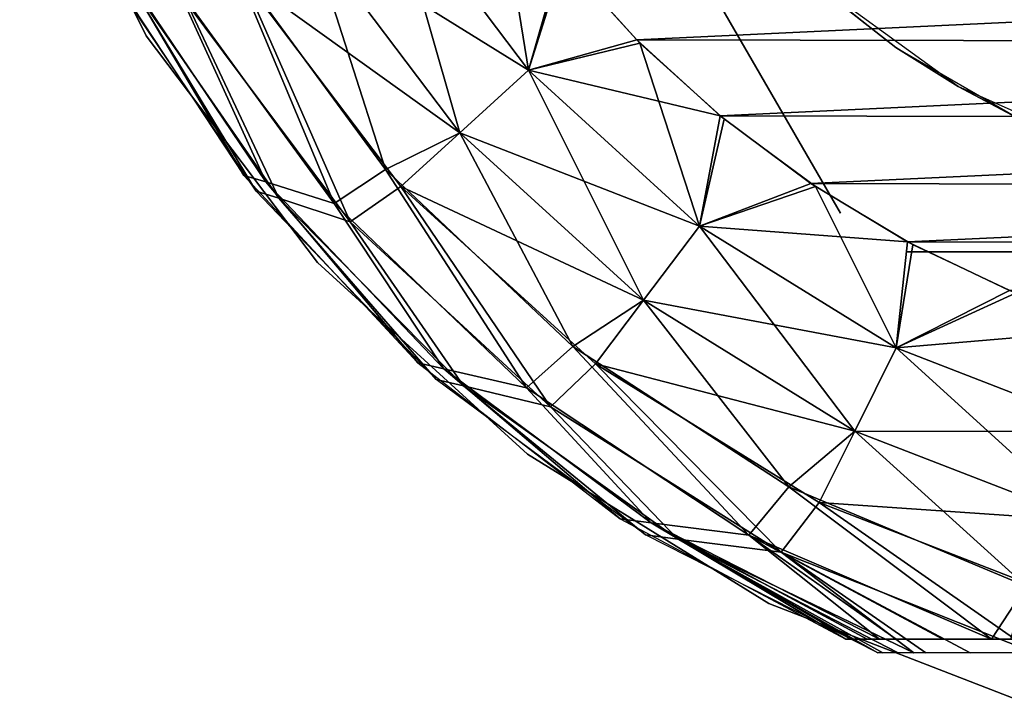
# Model space of a CAD drawing. Header units: millimetres. Extents: x -12 to 12, y -11.9 to 11.9.
# Tile 1 of 7: x -11.2 to -3.5, y -11.5 to -6.2. Entities that reach past the tile are written whole.
import ezdxf

# ---------------------------------------------------------------- set-up
doc = ezdxf.new("R2010")
doc.units = ezdxf.units.MM
doc.header["$LTSCALE"] = 101.851852
for name, color, linetype in [('1', 7, 'CONTINUOUS'), ('10', 7, 'CONTINUOUS'), ('11', 7, 'CONTINUOUS'), ('15', 7, 'CONTINUOUS'), ('19', 7, 'CONTINUOUS'), ('20', 7, 'CONTINUOUS'), ('21', 7, 'CONTINUOUS'), ('3', 7, 'CONTINUOUS')]:
    doc.layers.add(name, color=color, linetype=linetype)

msp = doc.modelspace()

# ---------------------------------------------------------------- linework, layer by layer
at = {"layer": '1', "color": 3, "linetype": 'CONTINUOUS'}
for points in [[(-4.75, -11.0199, 12.5), (4.2193, -11.0199, 12.5), (-4.75, -11.0199, 14.5), (-4.75, -11.0199, 12.5)], [(-4.75, -11.0199, 14.5), (4.2193, -11.0199, 12.5), (-4.7105, -11.0199, 14.8056), (-4.75, -11.0199, 14.5)], [(-4.7105, -11.0199, 14.8056), (4.2193, -11.0199, 12.5), (-4.5831, -11.0199, 15.1215), (-4.7105, -11.0199, 14.8056)], [(-4.5831, -11.0199, 15.1215), (4.2193, -11.0199, 12.5), (-4.4858, -11.0199, 15.2762), (-4.5831, -11.0199, 15.1215)], [(-4.4858, -11.0199, 15.2762), (4.2193, -11.0199, 12.5), (-4.3561, -11.0199, 15.4381), (-4.4858, -11.0199, 15.2762)], [(-4.3561, -11.0199, 15.4381), (4.2193, -11.0199, 12.5), (-3.9945, -11.0199, 15.7624), (-4.3561, -11.0199, 15.4381)], [(-3.9945, -11.0199, 15.7624), (4.2193, -11.0199, 12.5), (-3.6146, -11.0199, 16.0009), (-3.9945, -11.0199, 15.7624)], [(-3.6146, -11.0199, 16.0009), (4.2193, -11.0199, 12.5), (-3.4626, -11.0199, 16.0787), (-3.6146, -11.0199, 16.0009)]]:
    msp.add_3dface(points, dxfattribs=at)
at = {"layer": '10', "color": 7, "linetype": 'CONTINUOUS'}
for points in [[(-4.792, -7.7, 26.9), (-5.7768, -5.9942, 26.9), (-4.792, -7.7, 25.1), (-4.792, -7.7, 26.9)], [(-4.792, -7.7, 25.1), (-5.7768, -5.9942, 26.9), (-5.7768, -5.9942, 25.1), (-4.792, -7.7, 25.1)]]:
    msp.add_3dface(points, dxfattribs=at)
at = {"layer": '11', "color": 7, "linetype": 'CONTINUOUS'}
for points in [[(-2.3027, -8, 26.9), (-4.2724, -8, 26.9), (-2.3027, -8, 25.1), (-2.3027, -8, 26.9)], [(-4.2724, -8, 26.9), (-4.2724, -8, 25.1), (-2.3027, -8, 25.1), (-4.2724, -8, 26.9)]]:
    msp.add_3dface(points, dxfattribs=at)
at = {"layer": '15', "color": 7, "linetype": 'CONTINUOUS'}
for points in [[(-4.3604, -6.407, 27.5), (-5.1858, -5.7594, 32.5), (-5.2572, -5.6942, 27.5), (-4.3604, -6.407, 27.5)], [(-3.875, -6.7117, 32.5), (-5.1858, -5.7594, 32.5), (-4.3604, -6.407, 27.5), (-3.875, -6.7117, 32.5)], [(-3.3684, -6.9797, 27.5), (-3.875, -6.7117, 32.5), (-4.3604, -6.407, 27.5), (-3.3684, -6.9797, 27.5)], [(-2.3949, -7.3707, 32.5), (-3.875, -6.7117, 32.5), (-3.3684, -6.9797, 27.5), (-2.3949, -7.3707, 32.5)]]:
    msp.add_3dface(points, dxfattribs=at)
at = {"layer": '19', "color": 7, "linetype": 'CONTINUOUS'}
for points in [[(-10.2026, -6.3172, 12.5), (-11.1897, -4.3349, 12.5), (-10.2026, -6.3172, -1513.5), (-10.2026, -6.3172, 12.5)], [(-10.2026, -6.3172, -1513.5), (-11.1897, -4.3349, 12.5), (-11.1897, -4.3349, -1513.5), (-10.2026, -6.3172, -1513.5)], [(-8.8681, -8.0843, 12.5), (-10.2026, -6.3172, 12.5), (-8.8681, -8.0843, -1513.5), (-8.8681, -8.0843, 12.5)], [(-8.8681, -8.0843, -1513.5), (-10.2026, -6.3172, 12.5), (-10.2026, -6.3172, -1513.5), (-8.8681, -8.0843, -1513.5)], [(-7.2316, -9.5762, -1513.5), (-8.8681, -8.0843, 12.5), (-8.8681, -8.0843, -1513.5), (-7.2316, -9.5762, -1513.5)], [(-7.2316, -9.5762, 12.5), (-8.8681, -8.0843, 12.5), (-7.2316, -9.5762, -1513.5), (-7.2316, -9.5762, 12.5)], [(-5.3489, -10.742, -1513.5), (-7.2316, -9.5762, 12.5), (-7.2316, -9.5762, -1513.5), (-5.3489, -10.742, -1513.5)], [(-5.3489, -10.742, 12.5), (-7.2316, -9.5762, 12.5), (-5.3489, -10.742, -1513.5), (-5.3489, -10.742, 12.5)], [(-3.284, -11.5419, -1513.5), (-5.3489, -10.742, 12.5), (-5.3489, -10.742, -1513.5), (-3.284, -11.5419, -1513.5)], [(-3.284, -11.5419, 12.5), (-5.3489, -10.742, 12.5), (-3.284, -11.5419, -1513.5), (-3.284, -11.5419, 12.5)]]:
    msp.add_3dface(points, dxfattribs=at)
at = {"layer": '20', "color": 3, "linetype": 'CONTINUOUS'}
for points in [[(-6.3791, -6.3488, -1518.5), (-6.969, -5.695, -1518.5), (6.9494, -5.7188, -1518.5), (-6.3791, -6.3488, -1518.5)], [(6.3542, -6.3737, -1518.5), (-6.3791, -6.3488, -1518.5), (6.9494, -5.7188, -1518.5), (6.3542, -6.3737, -1518.5)], [(-5.7282, -6.9417, -1518.5), (-6.3791, -6.3488, -1518.5), (6.3542, -6.3737, -1518.5), (-5.7282, -6.9417, -1518.5)], [(5.6976, -6.9669, -1518.5), (-5.7282, -6.9417, -1518.5), (6.3542, -6.3737, -1518.5), (5.6976, -6.9669, -1518.5)], [(-5.0224, -7.4683, -1518.5), (-5.7282, -6.9417, -1518.5), (5.6976, -6.9669, -1518.5), (-5.0224, -7.4683, -1518.5)], [(4.9858, -7.4928, -1518.5), (-5.0224, -7.4683, -1518.5), (5.6976, -6.9669, -1518.5), (4.9858, -7.4928, -1518.5)], [(-4.2686, -7.9233, -1518.5), (-5.0224, -7.4683, -1518.5), (4.9858, -7.4928, -1518.5), (-4.2686, -7.9233, -1518.5)], [(4.2259, -7.9462, -1518.5), (-4.2686, -7.9233, -1518.5), (4.9858, -7.4928, -1518.5), (4.2259, -7.9462, -1518.5)], [(-3.4739, -8.3025, -1518.5), (-4.2686, -7.9233, -1518.5), (4.2259, -7.9462, -1518.5), (-3.4739, -8.3025, -1518.5)]]:
    msp.add_3dface(points, dxfattribs=at)
at = {"layer": '21', "color": 3, "linetype": 'CONTINUOUS'}
for points in [[(-8.3095, -5.145, -1518.3986), (-7.2226, -6.5843, -1518.3986), (-8.9255, -5.5265, -1518.0993), (-8.3095, -5.145, -1518.3986)], [(-8.3095, -5.145, -1518.3986), (-6.969, -5.695, -1518.5), (-7.2226, -6.5843, -1518.3986), (-8.3095, -5.145, -1518.3986)], [(-9.4546, -5.854, -1517.6224), (-8.9255, -5.5265, -1518.0993), (-7.7581, -7.0724, -1518.0993), (-9.4546, -5.854, -1517.6224)], [(-8.9255, -5.5265, -1518.0993), (-7.2226, -6.5843, -1518.3986), (-7.7581, -7.0724, -1518.0993), (-8.9255, -5.5265, -1518.0993)], [(-6.969, -5.695, -1518.5), (-6.3791, -6.3488, -1518.5), (-7.2226, -6.5843, -1518.3986), (-6.969, -5.695, -1518.5)], [(-10.482, -5.8419, -1515.5), (-10.3357, -5.8932, -1516.2765), (-9.3464, -7.5263, -1515.5), (-10.482, -5.8419, -1515.5)], [(-10.3357, -5.8932, -1516.2765), (-9.8851, -6.0655, -1517.0007), (-9.169, -7.582, -1516.2765), (-10.3357, -5.8932, -1516.2765)], [(-10.3357, -5.8932, -1516.2765), (-9.169, -7.582, -1516.2765), (-9.3464, -7.5263, -1515.5), (-10.3357, -5.8932, -1516.2765)], [(-9.8851, -6.0655, -1517.0007), (-9.4546, -5.854, -1517.6224), (-8.6127, -7.7671, -1517.0007), (-9.8851, -6.0655, -1517.0007)], [(-8.2179, -7.4916, -1517.6224), (-9.4546, -5.854, -1517.6224), (-7.7581, -7.0724, -1518.0993), (-8.2179, -7.4916, -1517.6224)], [(-9.4546, -5.854, -1517.6224), (-8.2179, -7.4916, -1517.6224), (-8.6127, -7.7671, -1517.0007), (-9.4546, -5.854, -1517.6224)], [(-9.8851, -6.0655, -1517.0007), (-8.6127, -7.7671, -1517.0007), (-9.169, -7.582, -1516.2765), (-9.8851, -6.0655, -1517.0007)], [(-6.3791, -6.3488, -1518.5), (-5.7282, -6.9417, -1518.5), (-7.2226, -6.5843, -1518.3986), (-6.3791, -6.3488, -1518.5)], [(-7.2226, -6.5843, -1518.3986), (-5.8898, -7.7994, -1518.3986), (-7.7581, -7.0724, -1518.0993), (-7.2226, -6.5843, -1518.3986)], [(-7.2226, -6.5843, -1518.3986), (-5.7282, -6.9417, -1518.5), (-5.8898, -7.7994, -1518.3986), (-7.2226, -6.5843, -1518.3986)], [(-5.7282, -6.9417, -1518.5), (-5.0224, -7.4683, -1518.5), (-5.8898, -7.7994, -1518.3986), (-5.7282, -6.9417, -1518.5)], [(-8.2179, -7.4916, -1517.6224), (-7.7581, -7.0724, -1518.0993), (-6.3264, -8.3776, -1518.0993), (-8.2179, -7.4916, -1517.6224)], [(-7.7581, -7.0724, -1518.0993), (-5.8898, -7.7994, -1518.3986), (-6.3264, -8.3776, -1518.0993), (-7.7581, -7.0724, -1518.0993)], [(-8.6127, -7.7671, -1517.0007), (-8.2179, -7.4916, -1517.6224), (-7.0513, -9.2079, -1517.0007), (-8.6127, -7.7671, -1517.0007)], [(-8.2179, -7.4916, -1517.6224), (-6.7014, -8.8741, -1517.6224), (-7.0513, -9.2079, -1517.0007), (-8.2179, -7.4916, -1517.6224)], [(-6.7014, -8.8741, -1517.6224), (-8.2179, -7.4916, -1517.6224), (-6.3264, -8.3776, -1518.0993), (-6.7014, -8.8741, -1517.6224)], [(-5.0224, -7.4683, -1518.5), (-4.2686, -7.9233, -1518.5), (-5.8898, -7.7994, -1518.3986), (-5.0224, -7.4683, -1518.5)], [(-9.3464, -7.5263, -1515.5), (-9.169, -7.582, -1516.2765), (-7.943, -8.9949, -1515.5), (-9.3464, -7.5263, -1515.5)], [(-9.169, -7.582, -1516.2765), (-8.6127, -7.7671, -1517.0007), (-7.7294, -9.0451, -1516.2765), (-9.169, -7.582, -1516.2765)], [(-9.169, -7.582, -1516.2765), (-7.7294, -9.0451, -1516.2765), (-7.943, -8.9949, -1515.5), (-9.169, -7.582, -1516.2765)], [(-8.6127, -7.7671, -1517.0007), (-7.0513, -9.2079, -1517.0007), (-7.7294, -9.0451, -1516.2765), (-8.6127, -7.7671, -1517.0007)], [(-5.8898, -7.7994, -1518.3986), (-4.3564, -8.7488, -1518.3986), (-6.3264, -8.3776, -1518.0993), (-5.8898, -7.7994, -1518.3986)], [(-5.8898, -7.7994, -1518.3986), (-4.2686, -7.9233, -1518.5), (-4.3564, -8.7488, -1518.3986), (-5.8898, -7.7994, -1518.3986)], [(-4.2686, -7.9233, -1518.5), (-3.4739, -8.3025, -1518.5), (-4.3564, -8.7488, -1518.3986), (-4.2686, -7.9233, -1518.5)], [(-3.4739, -8.3025, -1518.5), (-2.6438, -8.6029, -1518.5), (-4.3564, -8.7488, -1518.3986), (-3.4739, -8.3025, -1518.5)], [(-6.7014, -8.8741, -1517.6224), (-6.3264, -8.3776, -1518.0993), (-4.6793, -9.3974, -1518.0993), (-6.7014, -8.8741, -1517.6224)], [(-6.3264, -8.3776, -1518.0993), (-4.3564, -8.7488, -1518.3986), (-4.6793, -9.3974, -1518.0993), (-6.3264, -8.3776, -1518.0993)], [(-4.3564, -8.7488, -1518.3986), (-2.6438, -8.6029, -1518.5), (-2.6746, -9.4003, -1518.3986), (-4.3564, -8.7488, -1518.3986)], [(-4.3564, -8.7488, -1518.3986), (-2.6746, -9.4003, -1518.3986), (-4.6793, -9.3974, -1518.0993), (-4.3564, -8.7488, -1518.3986)], [(-7.0513, -9.2079, -1517.0007), (-6.7014, -8.8741, -1517.6224), (-5.2532, -10.3397, -1517.0007), (-7.0513, -9.2079, -1517.0007)], [(-4.9567, -9.9544, -1517.6224), (-6.7014, -8.8741, -1517.6224), (-4.6793, -9.3974, -1518.0993), (-4.9567, -9.9544, -1517.6224)], [(-6.7014, -8.8741, -1517.6224), (-4.9567, -9.9544, -1517.6224), (-5.2532, -10.3397, -1517.0007), (-6.7014, -8.8741, -1517.6224)], [(-7.943, -8.9949, -1515.5), (-7.7294, -9.0451, -1516.2765), (-6.312, -10.2058, -1515.5), (-7.943, -8.9949, -1515.5)], [(-7.7294, -9.0451, -1516.2765), (-7.0513, -9.2079, -1517.0007), (-6.0597, -10.239, -1516.2765), (-7.7294, -9.0451, -1516.2765)], [(-7.7294, -9.0451, -1516.2765), (-6.0597, -10.239, -1516.2765), (-6.312, -10.2058, -1515.5), (-7.7294, -9.0451, -1516.2765)], [(-7.0513, -9.2079, -1517.0007), (-5.2532, -10.3397, -1517.0007), (-6.0597, -10.239, -1516.2765), (-7.0513, -9.2079, -1517.0007)], [(-4.9567, -9.9544, -1517.6224), (-4.6793, -9.3974, -1518.0993), (-2.8729, -10.0972, -1518.0993), (-4.9567, -9.9544, -1517.6224)], [(-4.6793, -9.3974, -1518.0993), (-2.6746, -9.4003, -1518.3986), (-2.8729, -10.0972, -1518.0993), (-4.6793, -9.3974, -1518.0993)], [(-5.2532, -10.3397, -1517.0007), (-4.9567, -9.9544, -1517.6224), (-3.2796, -11.1243, -1517.0007), (-5.2532, -10.3397, -1517.0007)], [(-3.0432, -10.6957, -1517.6224), (-4.9567, -9.9544, -1517.6224), (-2.8729, -10.0972, -1518.0993), (-3.0432, -10.6957, -1517.6224)], [(-4.9567, -9.9544, -1517.6224), (-3.0432, -10.6957, -1517.6224), (-3.2796, -11.1243, -1517.0007), (-4.9567, -9.9544, -1517.6224)], [(-6.312, -10.2058, -1515.5), (-6.0597, -10.239, -1516.2765), (-4.5, -11.1243, -1515.5), (-6.312, -10.2058, -1515.5)], [(-4.5, -11.1243, -1515.5), (-6.0597, -10.239, -1516.2765), (-4.4623, -11.1243, -1515.7903), (-4.5, -11.1243, -1515.5)], [(-6.0597, -10.239, -1516.2765), (-4.3406, -11.1243, -1516.0915), (-4.4623, -11.1243, -1515.7903), (-6.0597, -10.239, -1516.2765)], [(-6.0597, -10.239, -1516.2765), (-4.22, -11.1243, -1516.2763), (-4.3406, -11.1243, -1516.0915), (-6.0597, -10.239, -1516.2765)], [(-6.0597, -10.239, -1516.2765), (-5.2532, -10.3397, -1517.0007), (-4.22, -11.1243, -1516.2763), (-6.0597, -10.239, -1516.2765)], [(-5.2532, -10.3397, -1517.0007), (-3.2796, -11.1243, -1517.0007), (-3.7801, -11.1243, -1516.7012), (-5.2532, -10.3397, -1517.0007)], [(-5.2532, -10.3397, -1517.0007), (-3.7801, -11.1243, -1516.7012), (-4.1263, -11.1242, -1516.3902), (-5.2532, -10.3397, -1517.0007)], [(-4.22, -11.1243, -1516.2763), (-5.2532, -10.3397, -1517.0007), (-4.1263, -11.1242, -1516.3902), (-4.22, -11.1243, -1516.2763)]]:
    msp.add_3dface(points, dxfattribs=at)
at = {"layer": '3', "color": 3, "linetype": 'CONTINUOUS'}
for points in [[(-7.2226, -6.5843, 17.3986), (-7.4778, -5.0083, 17.5), (-8.3095, -5.145, 17.3986), (-7.2226, -6.5843, 17.3986)], [(-6.9498, -5.7184, 17.5), (-7.4778, -5.0083, 17.5), (-7.2226, -6.5843, 17.3986), (-6.9498, -5.7184, 17.5)], [(-8.9255, -5.5265, 17.0993), (-7.7581, -7.0724, 17.0993), (-8.3095, -5.145, 17.3986), (-8.9255, -5.5265, 17.0993)], [(-7.7581, -7.0724, 17.0993), (-7.2226, -6.5843, 17.3986), (-8.3095, -5.145, 17.3986), (-7.7581, -7.0724, 17.0993)], [(-9.5244, -5.7398, 16.6224), (-8.3372, -7.3587, 16.6224), (-8.9255, -5.5265, 17.0993), (-9.5244, -5.7398, 16.6224)], [(-8.9255, -5.5265, 17.0993), (-8.3372, -7.3587, 16.6224), (-7.7581, -7.0724, 17.0993), (-8.9255, -5.5265, 17.0993)], [(-10.538, -5.7403, 14.5), (-9.4427, -7.4051, 14.5), (-10.3955, -5.7871, 15.2765), (-10.538, -5.7403, 14.5)], [(-9.9592, -5.9431, 16.0007), (-8.7393, -7.6244, 16.0007), (-9.5244, -5.7398, 16.6224), (-9.9592, -5.9431, 16.0007)], [(-9.5244, -5.7398, 16.6224), (-8.7393, -7.6244, 16.0007), (-8.3372, -7.3587, 16.6224), (-9.5244, -5.7398, 16.6224)], [(-6.3547, -6.3732, 17.5), (-6.9498, -5.7184, 17.5), (-7.2226, -6.5843, 17.3986), (-6.3547, -6.3732, 17.5)], [(-10.3955, -5.7871, 15.2765), (-9.4427, -7.4051, 14.5), (-9.2716, -7.4561, 15.2765), (-10.3955, -5.7871, 15.2765)], [(-10.3955, -5.7871, 15.2765), (-9.2716, -7.4561, 15.2765), (-9.9592, -5.9431, 16.0007), (-10.3955, -5.7871, 15.2765)], [(-9.9592, -5.9431, 16.0007), (-9.2716, -7.4561, 15.2765), (-8.7393, -7.6244, 16.0007), (-9.9592, -5.9431, 16.0007)], [(-5.8898, -7.7994, 17.3986), (-6.3547, -6.3732, 17.5), (-7.2226, -6.5843, 17.3986), (-5.8898, -7.7994, 17.3986)], [(-5.6981, -6.9664, 17.5), (-6.3547, -6.3732, 17.5), (-5.8898, -7.7994, 17.3986), (-5.6981, -6.9664, 17.5)], [(-7.7581, -7.0724, 17.0993), (-6.3264, -8.3776, 17.0993), (-7.2226, -6.5843, 17.3986), (-7.7581, -7.0724, 17.0993)], [(-6.3264, -8.3776, 17.0993), (-5.8898, -7.7994, 17.3986), (-7.2226, -6.5843, 17.3986), (-6.3264, -8.3776, 17.0993)], [(-4.9865, -7.4923, 17.5), (-5.6981, -6.9664, 17.5), (-5.8898, -7.7994, 17.3986), (-4.9865, -7.4923, 17.5)], [(-8.3372, -7.3587, 16.6224), (-6.8782, -8.7378, 16.6224), (-7.7581, -7.0724, 17.0993), (-8.3372, -7.3587, 16.6224)], [(-7.7581, -7.0724, 17.0993), (-6.8782, -8.7378, 16.6224), (-6.3264, -8.3776, 17.0993), (-7.7581, -7.0724, 17.0993)], [(-8.7393, -7.6244, 16.0007), (-7.2391, -9.061, 16.0007), (-8.3372, -7.3587, 16.6224), (-8.7393, -7.6244, 16.0007)], [(-8.3372, -7.3587, 16.6224), (-7.2391, -9.061, 16.0007), (-6.8782, -8.7378, 16.6224), (-8.3372, -7.3587, 16.6224)], [(-9.4427, -7.4051, 14.5), (-8.087, -8.8657, 14.5), (-9.2716, -7.4561, 15.2765), (-9.4427, -7.4051, 14.5)], [(-9.2716, -7.4561, 15.2765), (-8.087, -8.8657, 14.5), (-7.8826, -8.9119, 15.2765), (-9.2716, -7.4561, 15.2765)], [(-9.2716, -7.4561, 15.2765), (-7.8826, -8.9119, 15.2765), (-8.7393, -7.6244, 16.0007), (-9.2716, -7.4561, 15.2765)], [(-4.3564, -8.7488, 17.3986), (-4.9865, -7.4923, 17.5), (-5.8898, -7.7994, 17.3986), (-4.3564, -8.7488, 17.3986)], [(-4.2267, -7.9458, 17.5), (-4.9865, -7.4923, 17.5), (-4.3564, -8.7488, 17.3986), (-4.2267, -7.9458, 17.5)], [(-8.7393, -7.6244, 16.0007), (-7.8826, -8.9119, 15.2765), (-7.2391, -9.061, 16.0007), (-8.7393, -7.6244, 16.0007)], [(-6.3264, -8.3776, 17.0993), (-4.6793, -9.3974, 17.0993), (-5.8898, -7.7994, 17.3986), (-6.3264, -8.3776, 17.0993)], [(-4.6793, -9.3974, 17.0993), (-4.3564, -8.7488, 17.3986), (-5.8898, -7.7994, 17.3986), (-4.6793, -9.3974, 17.0993)], [(-3.426, -8.3224, 17.5), (-4.2267, -7.9458, 17.5), (-4.3564, -8.7488, 17.3986), (-3.426, -8.3224, 17.5)], [(-2.6746, -9.4003, 17.3986), (-3.426, -8.3224, 17.5), (-4.3564, -8.7488, 17.3986), (-2.6746, -9.4003, 17.3986)], [(-6.8782, -8.7378, 16.6224), (-5.195, -9.8322, 16.6224), (-6.3264, -8.3776, 17.0993), (-6.8782, -8.7378, 16.6224)], [(-6.3264, -8.3776, 17.0993), (-5.195, -9.8322, 16.6224), (-4.6793, -9.3974, 17.0993), (-6.3264, -8.3776, 17.0993)], [(-7.2391, -9.061, 16.0007), (-5.5067, -10.207, 16.0007), (-6.8782, -8.7378, 16.6224), (-7.2391, -9.061, 16.0007)], [(-6.8782, -8.7378, 16.6224), (-5.5067, -10.207, 16.0007), (-5.195, -9.8322, 16.6224), (-6.8782, -8.7378, 16.6224)], [(-4.6793, -9.3974, 17.0993), (-2.8729, -10.0972, 17.0993), (-4.3564, -8.7488, 17.3986), (-4.6793, -9.3974, 17.0993)], [(-2.8729, -10.0972, 17.0993), (-2.6746, -9.4003, 17.3986), (-4.3564, -8.7488, 17.3986), (-2.8729, -10.0972, 17.0993)], [(-8.087, -8.8657, 14.5), (-6.5082, -10.0818, 14.5), (-7.8826, -8.9119, 15.2765), (-8.087, -8.8657, 14.5)], [(-7.8826, -8.9119, 15.2765), (-6.5082, -10.0818, 14.5), (-6.2681, -10.1128, 15.2765), (-7.8826, -8.9119, 15.2765)], [(-7.8826, -8.9119, 15.2765), (-6.2681, -10.1128, 15.2765), (-7.2391, -9.061, 16.0007), (-7.8826, -8.9119, 15.2765)], [(-7.2391, -9.061, 16.0007), (-6.2681, -10.1128, 15.2765), (-5.5067, -10.207, 16.0007), (-7.2391, -9.061, 16.0007)], [(-5.195, -9.8322, 16.6224), (-3.3425, -10.606, 16.6224), (-4.6793, -9.3974, 17.0993), (-5.195, -9.8322, 16.6224)], [(-4.6793, -9.3974, 17.0993), (-3.3425, -10.606, 16.6224), (-2.8729, -10.0972, 17.0993), (-4.6793, -9.3974, 17.0993)], [(-5.5067, -10.207, 16.0007), (-3.6146, -11.0199, 16.0009), (-5.195, -9.8322, 16.6224), (-5.5067, -10.207, 16.0007)], [(-5.195, -9.8322, 16.6224), (-3.6146, -11.0199, 16.0009), (-3.3425, -10.606, 16.6224), (-5.195, -9.8322, 16.6224)], [(-6.5082, -10.0818, 14.5), (-4.75, -11.0199, 14.5), (-6.2681, -10.1128, 15.2765), (-6.5082, -10.0818, 14.5)], [(-4.7105, -11.0199, 14.8056), (-4.5831, -11.0199, 15.1215), (-6.2681, -10.1128, 15.2765), (-4.7105, -11.0199, 14.8056)], [(-4.75, -11.0199, 14.5), (-4.7105, -11.0199, 14.8056), (-6.2681, -10.1128, 15.2765), (-4.75, -11.0199, 14.5)], [(-6.2681, -10.1128, 15.2765), (-4.4858, -11.0199, 15.2762), (-5.5067, -10.207, 16.0007), (-6.2681, -10.1128, 15.2765)], [(-4.5831, -11.0199, 15.1215), (-4.4858, -11.0199, 15.2762), (-6.2681, -10.1128, 15.2765), (-4.5831, -11.0199, 15.1215)], [(-4.3561, -11.0199, 15.4381), (-3.9945, -11.0199, 15.7624), (-5.5067, -10.207, 16.0007), (-4.3561, -11.0199, 15.4381)], [(-4.4858, -11.0199, 15.2762), (-4.3561, -11.0199, 15.4381), (-5.5067, -10.207, 16.0007), (-4.4858, -11.0199, 15.2762)], [(-3.9945, -11.0199, 15.7624), (-3.6146, -11.0199, 16.0009), (-5.5067, -10.207, 16.0007), (-3.9945, -11.0199, 15.7624)], [(-3.6146, -11.0199, 16.0009), (-3.4626, -11.0199, 16.0787), (-3.3425, -10.606, 16.6224), (-3.6146, -11.0199, 16.0009)]]:
    msp.add_3dface(points, dxfattribs=at)

doc.saveas('drawing.dxf')
